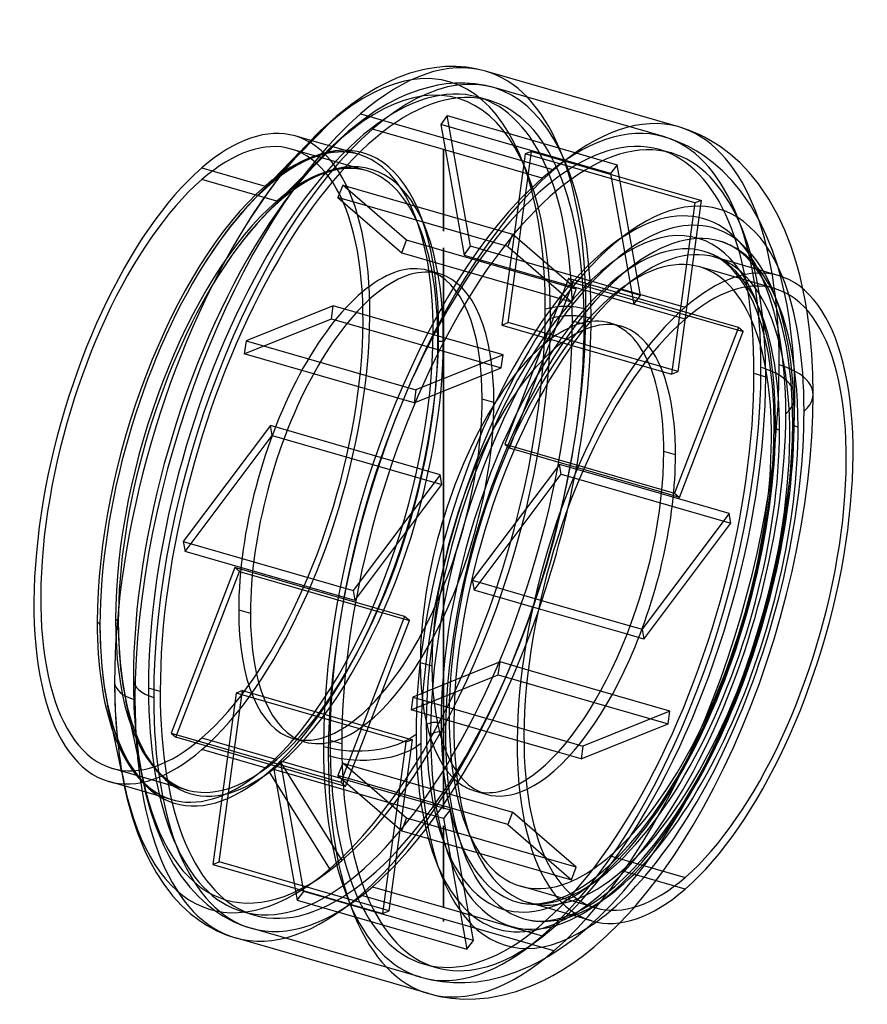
# Model space of a CAD drawing. Header units: millimetres. Extents: x -156 to 156, y -176 to 188.
import ezdxf

# ---------------------------------------------------------------- set-up
doc = ezdxf.new("R2010")
doc.units = ezdxf.units.MM
doc.layers.add('MAIN-1', color=7, linetype='Continuous')
doc.layers.add('MAIN-2', color=7, linetype='Continuous')

msp = doc.modelspace()

# ---------------------------------------------------------------- linework, layer by layer
at = {"layer": 'MAIN-1'}
for p, q in [((-12.38, 168.02), (-17.36, 166.19)), ((-7.65, 169.3), (-12.38, 168.02)), ((-5.73, 169.7), (-7.65, 169.3)), ((-2.42, 170.2), (-5.73, 169.7)), ((0.78, 170.48), (-2.42, 170.2)), ((4.66, 170.52), (0.78, 170.48)), ((8.4, 170.24), (4.66, 170.52)), ((9.21, 170.14), (8.4, 170.24)), ((12.4, 169.59), (9.21, 170.14)), ((15.52, 168.82), (12.4, 169.59)), ((86.88, 148.22), (15.52, 168.82)), ((-20.19, 164.93), (-24.63, 162.65)), ((-17.36, 166.19), (-20.19, 164.93)), ((-24.63, 162.65), (-29.28, 159.85)), ((-33.89, 156.67), (-39.6, 152.14)), ((-29.28, 159.85), (-33.89, 156.67)), ((-30.66, 153.04), (40.7, 132.44)), ((-39.6, 152.14), (-45.52, 146.77)), ((-46.9, 145.41), (-53.05, 138.9)), ((-45.52, 146.77), (-46.9, 145.41)), ((90.82, 146.91), (86.87, 148.22)), ((94.61, 145.3), (90.82, 146.91)), ((-49.03, 143.22), (-54.81, 144.89)), ((96.34, 144.44), (94.61, 145.3)), ((99.3, 142.79), (96.34, 144.44)), ((102.16, 140.95), (99.3, 142.79)), ((-52.65, 139.35), (-70.25, 121.19)), ((-53.05, 138.9), (-59.27, 131.48)), ((105.89, 138.14), (102.16, 140.95)), ((109.47, 134.95), (105.89, 138.14)), ((112.93, 131.33), (109.47, 134.95)), ((-89.2, 133.14), (-65.82, 126.39)), ((-59.27, 131.48), (-65.13, 123.69)), ((116.29, 127.19), (112.93, 131.33)), ((-65.13, 123.69), (-70.93, 115.16)), ((120.1, 121.58), (116.29, 127.19)), ((123.52, 115.44), (120.1, 121.58)), ((-70.93, 115.16), (-72.49, 112.72)), ((126.01, 110.07), (123.52, 115.44)), ((128.33, 104.09), (126.01, 110.07)), ((130.2, 98.32), (128.33, 104.09)), ((123.59, 93.39), (100.21, 100.14)), ((131.51, 93.53), (130.2, 98.32)), ((132.69, 88.45), (131.51, 93.53)), ((65.82, 88.39), (89.2, 81.64)), ((73.5, 60.06), (76.56, 59.18)), ((85.65, 27.18), (81.32, 28.43)), ((52.07, 22.62), (80.65, 14.37)), ((80.49, 12.77), (51.43, 21.16)), ((80.55, 13.38), (51.67, 21.72)), ((35.83, -26.41), (68.94, -35.96)), ((67.76, -39.06), (35.11, -29.64)), ((58.01, -60.01), (31.28, -52.29)), ((-121.41, -56.75), (-121.18, -67.15)), ((-118.75, -90.13), (-124.03, -65.1)), ((-121.18, -67.15), (-120.5, -76.98)), ((29.73, -74.06), (45.64, -78.65)), ((-120.5, -76.98), (-119.32, -86.67)), ((42.25, -82.6), (29.71, -78.98)), ((-119.32, -86.67), (-117.72, -95.6)), ((-117.83, -95.05), (-123.59, -93.39)), ((-117.72, -95.6), (-116.74, -99.93)), ((-116.74, -99.93), (-114.96, -106.43)), ((-114.96, -106.43), (-112.99, -112.34)), ((-112.99, -112.34), (-109.97, -119.65)), ((-109.97, -119.65), (-108.08, -123.47)), ((-108.08, -123.47), (-106.12, -126.95)), ((61.57, -120.83), (89.2, -128.81)), ((-106.12, -126.95), (-103.26, -131.37)), ((-103.26, -131.37), (-100.02, -135.57)), ((-100.02, -135.57), (-96.7, -139.18)), ((-96.7, -139.18), (-93.48, -142.13)), ((54.81, -144.89), (31.43, -138.14)), ((-93.48, -142.13), (-90.2, -144.66)), ((-90.2, -144.66), (-87.5, -146.43)), ((-87.5, -146.43), (-84.76, -147.96)), ((-84.76, -147.96), (-83.62, -148.53)), ((-83.62, -148.53), (-80.26, -149.97)), ((60.14, -150.43), (65.14, -145.56)), ((-80.26, -149.97), (-76.84, -151.12)), ((-5.48, -171.72), (-76.84, -151.12)), ((55.63, -154.42), (60.14, -150.43)), ((51.67, -157.59), (55.63, -154.42)), ((47.78, -160.42), (51.67, -157.59)), ((40.35, -165.04), (43.94, -162.93)), ((43.94, -162.93), (47.78, -160.42)), ((32.41, -168.88), (36.92, -166.84)), ((36.92, -166.84), (40.35, -165.04)), ((26.83, -170.92), (32.41, -168.88)), ((-5.47, -171.72), (-1.32, -172.73)), ((-1.32, -172.73), (2.93, -173.4)), ((2.93, -173.4), (7.33, -173.73)), ((7.33, -173.73), (11.86, -173.68)), ((11.86, -173.68), (16.61, -173.24)), ((16.61, -173.24), (21.53, -172.35)), ((21.53, -172.35), (26.83, -170.92))]:
    msp.add_line(p, q, dxfattribs=at)
for centre, major_axis, ratio, start_param, end_param in [((-30.66, 8.85), (-46.18, -159.97), 0.433013, 3.141574, 3.729595), ((-30.66, 8.85), (-46.18, -159.97), 0.433013, -2.55359, -0.982794), ((40.7, -11.75), (-46.18, -159.97), 0.433013, -3.141486, -2.55359), ((-89.2, 25.75), (-34.39, -119.14), 0.433013, -3.141592, -2.55359), ((-89.2, 25.75), (-34.39, -119.14), 0.433013, -2.55359, 0), ((40.7, -11.75), (-46.18, -159.97), 0.433013, -2.55359, -0.982794), ((-65.82, 19), (-34.39, -119.14), 0.433013, -2.602102, -2.55359), ((62.35, -18), (-39.25, -135.95), 0.433013, 2.638152, 5.300392), ((-65.82, 19), (-34.39, -119.14), 0.433013, -2.55359, -0.982794), ((-64.32, 18.57), (-34.67, -120.1), 0.433013, -2.458322, -2.158765), ((62.35, -18), (-37.22, -128.94), 0.433013, 2.749193, 3.729595), ((-41.91, 12.1), (-44.1, -152.76), 0.433013, -2.158765, -0.982794), ((65.82, -19), (-36.11, -125.09), 0.433013, -3.141486, -2.55359), ((65.82, -19), (-36.11, -125.09), 0.433013, 2.831748, 3.1417), ((65.82, -19), (-34.39, -119.14), 0.433013, -3.141592, -2.55359), ((62.35, -18), (-37.22, -128.94), 0.433013, -2.55359, -0.982794), ((-64.32, 18.57), (-34.67, -120.1), 0.433013, -2.158765, -0.982794), ((89.2, -25.75), (-34.39, -119.14), 0.433013, -3.141592, -2.55359), ((65.82, -19), (-36.11, -125.09), 0.433013, -2.55359, -0.982794), ((89.2, -25.75), (-34.39, -119.14), 0.433013, 0.588003, 3.141593), ((89.2, -25.75), (33, 114.33), 0.433013, 0, 0.588003), ((65.82, -19), (-34.39, -119.14), 0.433013, -2.55359, 0), ((61.57, -17.77), (-33, -114.33), 0.433013, 0.588003, 2.858826), ((89.2, -25.75), (33, 114.33), 0.433013, -2.55359, 0), ((89.2, -25.75), (-34.39, -119.14), 0.433013, -2.55359, 0), ((89.2, -25.75), (33, 114.33), 0.433013, 0.588003, 3.141593), ((36.37, -10.5), (-24.93, -86.37), 0.433013, 2.158799, 2.686015), ((40.7, -11.75), (24.93, 86.37), 0.433013, -0.982794, -0.366468), ((40.7, -11.75), (-43.41, -150.36), 0.433013, 2.158799, 2.183297), ((104.71, 48.58), (25, 0), 0.5, 0.961439, 0.965453), ((40.7, -11.75), (-43.41, -150.36), 0.433013, 0.958295, 2.158799), ((36.37, -10.5), (-24.93, -86.37), 0.433013, 0.455578, 2.158799), ((40.7, -11.75), (24.93, 86.37), 0.433013, -2.775125, -0.982794), ((-26.24, 7.57), (-44.79, -155.16), 0.433013, 1.445, 1.454531), ((-128.82, -35.56), (-2, 0), 0.5, -3.141593, -2.094395), ((-65.82, 19), (-34.39, -119.14), 0.433013, -0.982794, -0.539491), ((-64.32, 18.57), (-34.67, -120.1), 0.433013, -0.982794, -0.683147), ((-106.41, -56.75), (-15, 0), 0.5, 0, 1.047198), ((-30.66, 8.85), (-46.18, -159.97), 0.433013, -0.982794, -0.000019), ((-1.28, -77.11), (-4, 0), 0.5, -2.094395, -0.523599), ((62.35, -18), (-37.22, -128.94), 0.433013, -0.982794, 0.3924), ((65.82, -19), (-36.11, -125.09), 0.433013, -0.982794, 0.000107), ((-30.05, -73.02), (-25, 0), 0.5, 1.047198, 2.617994), ((62.35, -18), (-39.25, -135.95), 0.433013, -0.982794, 0.503441), ((40.7, -11.75), (-46.18, -159.97), 0.433013, -0.982794, 0), ((61.57, -17.77), (-33, -114.33), 0.433013, 0.282766, 0.588003), ((89.2, -25.75), (33, 114.33), 0.433013, -3.141592, -2.55359), ((89.2, -25.75), (-34.39, -119.14), 0.433013, 0, 0.588003), ((65.82, -19), (-36.11, -125.09), 0.433013, 0.000107, 0.309845), ((40.7, -11.75), (-46.18, -159.97), 0.433013, 0, 0.000107)]:
    msp.add_ellipse(centre, major_axis=major_axis, ratio=ratio, start_param=start_param, end_param=end_param, dxfattribs=at)
at = {"layer": 'MAIN-2'}
for p, q in [((-2.23, 163.6), (-4.1, 163.21)), ((1, 164.09), (-2.23, 163.6)), ((4.13, 164.36), (1, 164.09)), ((7.92, 164.4), (4.13, 164.36)), ((11.59, 164.13), (7.92, 164.4)), ((12.38, 164.04), (11.59, 164.13)), ((15.5, 163.5), (12.38, 164.04)), ((-13.57, 160.18), (-16.33, 158.95)), ((-8.71, 161.96), (-13.57, 160.18)), ((-4.1, 163.21), (-8.71, 161.96)), ((18.55, 162.74), (15.5, 163.5)), ((81.25, 144.64), (18.55, 162.74)), ((-20.66, 156.73), (-25.18, 154.01)), ((-16.33, 158.95), (-20.66, 156.73)), ((17.08, 157.96), (12.75, 159.21)), ((-25.18, 154.01), (-29.66, 150.91)), ((-64.32, 126.82), (-41.91, 149.8)), ((-29.66, 150.91), (-35.21, 146.52)), ((1.37, 152.4), (-1.04, 149.19)), ((-1.04, 149.19), (7.57, 100.94)), ((61.66, 131.09), (-1.04, 149.19)), ((9.99, 104.16), (1.37, 152.4)), ((1.37, 152.4), (64.07, 134.3)), ((-35.21, 146.52), (-40.95, 141.3)), ((0, 139.86), (-26.24, 147.44)), ((-37.49, 144.19), (-60.07, 121.27)), ((-49.47, 142.62), (-52.66, 139.33)), ((-31.43, 138.14), (-49.03, 143.22)), ((85.06, 143.37), (81.24, 144.64)), ((88.79, 141.8), (85.06, 143.37)), ((90.46, 140.97), (88.79, 141.8)), ((-28.57, 132.11), (-56.2, 140.08)), ((-42.3, 139.98), (-48.26, 133.66)), ((-43.51, 138.32), (-46.22, 137.58)), ((-42.44, 138.54), (-43.51, 138.32)), ((-40.63, 138.82), (-42.44, 138.54)), ((-40.95, 141.3), (-42.3, 139.98)), ((-38.92, 138.97), (-40.63, 138.82)), ((-36.9, 138.99), (-38.92, 138.97)), ((-34.99, 138.85), (-36.9, 138.99)), ((-34.58, 138.8), (-34.99, 138.85)), ((-32.98, 138.52), (-34.58, 138.8)), ((-31.43, 138.14), (-32.98, 138.52)), ((0, 139.86), (0, 139.86)), ((0, 139.86), (0, 139.86)), ((0, 139.86), (0, 139.86)), ((0, 139.86), (0, 139.86)), ((0, 139.86), (0, 139.86)), ((0, 139.86), (0, 139.86)), ((0, 139.86), (0, 139.86)), ((0, 139.86), (0, 139.86)), ((0, 139.86), (0, 139.86)), ((0, 139.86), (0, 139.86)), ((0, 139.86), (0, 139.86)), ((0, 139.86), (0, 139.86)), ((0, 139.86), (0, 139.86)), ((0, 139.86), (0, 139.86)), ((0, 139.86), (0, 139.86)), ((0, 139.86), (0, 139.86)), ((0, 139.86), (0, 139.86)), ((0, 139.86), (0, 139.86)), ((0, 139.86), (0, 139.86)), ((36.46, 129.34), (0, 139.86)), ((0, 139.86), (0, 109.76)), ((0, 109.76), (0, 139.86)), ((0, 139.86), (0, 139.86)), ((0, 139.86), (0, 139.86)), ((0, 139.86), (0, 139.86)), ((0, 139.86), (0, 139.86)), ((0, 139.86), (0, 139.86)), ((0, 139.86), (0, 139.86)), ((0, 139.86), (0, 139.86)), ((0, 139.86), (0, 139.86)), ((0, 139.86), (0, 139.86)), ((0, 139.86), (0, 139.86)), ((0, 139.86), (0, 139.86)), ((0, 139.86), (0, 139.86)), ((0, 109.76), (0, 139.86)), ((0, 109.76), (0, 139.86)), ((30.12, 138.25), (21.5, 75.07)), ((23.92, 76.04), (32.54, 139.22)), ((32.54, 139.22), (30.12, 138.25)), ((92.82, 120.15), (30.12, 138.25)), ((32.54, 139.22), (95.24, 121.12)), ((79.78, 139.86), (84.11, 138.61)), ((93.28, 139.41), (90.46, 140.97)), ((96.04, 137.65), (93.28, 139.41)), ((-44.33, 137.74), (-65.41, 116.24)), ((-50.95, 135.71), (-53.77, 134.26)), ((-49.2, 136.49), (-50.95, 135.71)), ((-46.22, 137.58), (-49.2, 136.49)), ((99.61, 134.99), (96.04, 137.65)), ((103.08, 131.95), (99.61, 134.99)), ((-56.82, 132.43), (-59.92, 130.28)), ((-53.77, 134.26), (-56.82, 132.43)), ((-48.26, 133.66), (-54.29, 126.47)), ((-42.73, 131.58), (-45.59, 130.53)), ((-40.13, 132.28), (-42.73, 131.58)), ((-39.11, 132.5), (-40.13, 132.28)), ((-37.37, 132.76), (-39.11, 132.5)), ((-35.74, 132.9), (-37.37, 132.76)), ((-33.81, 132.92), (-35.74, 132.9)), ((-31.98, 132.79), (-33.81, 132.92)), ((-31.59, 132.74), (-31.98, 132.79)), ((-30.06, 132.48), (-31.59, 132.74)), ((-28.57, 132.11), (-30.06, 132.48)), ((64.07, 134.3), (61.66, 131.09)), ((61.66, 131.09), (70.27, 82.84)), ((72.69, 86.06), (64.07, 134.3)), ((106.43, 128.5), (103.08, 131.95)), ((-61.57, 120.83), (-89.2, 128.81)), ((-59.92, 130.28), (-63.89, 127.14)), ((-49.96, 128.4), (-52.89, 126.64)), ((-47.26, 129.79), (-49.96, 128.4)), ((-45.59, 130.53), (-47.26, 129.79)), ((109.67, 124.59), (106.43, 128.5)), ((-63.89, 127.14), (-68.11, 123.3)), ((-54.29, 126.47), (-59.98, 118.92)), ((-55.87, 124.58), (-59.67, 121.56)), ((-52.89, 126.64), (-55.87, 124.58)), ((-37.22, 126.79), (-38.98, 122.19)), ((-13.67, 106.39), (-37.22, 126.79)), ((-37.22, 126.79), (25.48, 108.69)), ((113.31, 119.36), (109.67, 124.59)), ((-69.11, 122.32), (-73.62, 117.54)), ((-68.11, 123.3), (-69.11, 122.32)), ((-59.67, 121.56), (-63.72, 117.88)), ((-38.98, 122.19), (-15.44, 101.8)), ((23.72, 104.09), (-38.98, 122.19)), ((92.82, 120.15), (84.2, 56.97)), ((86.62, 57.94), (95.24, 121.12)), ((95.24, 121.12), (92.82, 120.15)), ((-73.62, 117.54), (-78.27, 112)), ((-64.68, 116.94), (-69.01, 112.35)), ((-59.98, 118.92), (-65.6, 110.65)), ((-63.72, 117.88), (-64.68, 116.94)), ((116.74, 113.36), (113.31, 119.36)), ((119.17, 108.25), (116.74, 113.36)), ((-78.27, 112), (-82.71, 106.09)), ((-69.01, 112.35), (-73.47, 107.04)), ((-65.6, 110.65), (-67.11, 108.28)), ((-82.71, 106.09), (-87.16, 99.56)), ((-73.47, 107.04), (-77.73, 101.37)), ((-15.44, 101.8), (-13.67, 106.39)), ((49.03, 88.29), (-13.67, 106.39)), ((25.48, 108.69), (23.72, 104.09)), ((49.03, 88.29), (25.48, 108.69)), ((103.53, 105.56), (101.92, 106.09)), ((105.1, 104.89), (103.53, 105.56)), ((121.43, 102.62), (119.17, 108.25)), ((-15.44, 101.8), (47.26, 83.7)), ((0, 103.63), (0, -103.63)), ((0, -103.63), (0, 103.63)), ((0, -103.63), (0, 103.63)), ((0, -103.63), (0, 103.63)), ((7.57, 100.94), (9.99, 104.16)), ((72.69, 86.06), (9.99, 104.16)), ((23.72, 104.09), (47.26, 83.7)), ((97.75, 101.77), (96.22, 102.27)), ((105.82, 104.54), (105.1, 104.89)), ((107.05, 103.86), (105.82, 104.54)), ((108.29, 103.07), (107.05, 103.86)), ((109.94, 101.84), (108.29, 103.07)), ((111.62, 100.36), (109.94, 101.84)), ((123.37, 96.8), (121.43, 102.62)), ((-87.16, 99.56), (-88.36, 97.67)), ((-77.73, 101.37), (-82, 95.09)), ((7.57, 100.94), (70.27, 82.84)), ((99.26, 101.13), (97.75, 101.77)), ((99.94, 100.79), (99.26, 101.13)), ((101.11, 100.14), (99.94, 100.79)), ((102.29, 99.39), (101.11, 100.14)), ((103.87, 98.21), (102.29, 99.39)), ((105.48, 96.8), (103.87, 98.21)), ((113.34, 98.59), (111.62, 100.36)), ((115.1, 96.46), (113.34, 98.59)), ((-82, 95.09), (-83.15, 93.28)), ((-1.39, 93.97), (-5.72, 95.22)), ((122.21, 88.58), (94.58, 96.56)), ((107.12, 95.11), (105.48, 96.8)), ((108.81, 93.08), (107.12, 95.11)), ((117.21, 93.43), (115.1, 96.46)), ((124.66, 92.25), (123.37, 96.8)), ((46.16, 92.3), (22.62, 31.12)), ((47.93, 90.77), (46.16, 92.3)), ((108.86, 74.2), (46.16, 92.3)), ((110.83, 90.17), (108.81, 93.08)), ((119.35, 89.69), (117.21, 93.43)), ((125.82, 87.45), (124.66, 92.25)), ((24.38, 29.59), (47.93, 90.77)), ((47.26, 83.7), (49.03, 88.29)), ((47.93, 90.77), (110.63, 72.67)), ((112.87, 86.59), (110.83, 90.17)), ((120.95, 86.31), (119.35, 89.69)), ((126.85, 82.38), (125.82, 87.45)), ((133.52, 84.27), (132.69, 88.45)), ((89.2, 77.31), (61.57, 85.28)), ((70.27, 82.84), (72.69, 86.06)), ((114.41, 83.35), (112.87, 86.59)), ((122.52, 82.41), (120.95, 86.31)), ((134.26, 79.93), (133.52, 84.27)), ((-40.72, 82.16), (-72.89, 69.23)), ((-41.37, 77.42), (-40.72, 82.16)), ((21.98, 64.06), (-40.72, 82.16)), ((115.91, 79.61), (114.41, 83.35)), ((123.92, 78.2), (122.52, 82.41)), ((127.73, 77.08), (126.85, 82.38)), ((-73.53, 64.49), (-41.37, 77.42)), ((-41.37, 77.42), (21.33, 59.32)), ((47.59, 76.62), (51.92, 75.37)), ((117.26, 75.58), (115.91, 79.61)), ((124.88, 74.8), (123.92, 78.2)), ((128.96, 66.49), (127.73, 77.08)), ((135.22, 72.41), (134.26, 79.93)), ((21.5, 75.07), (23.92, 76.04)), ((21.5, 75.07), (73.5, 60.06)), ((86.62, 57.94), (23.92, 76.04)), ((61.31, 75.87), (65.64, 74.62)), ((108.86, 74.2), (85.32, 13.02)), ((110.63, 72.67), (108.86, 74.2)), ((118.18, 72.32), (117.26, 75.58)), ((125.77, 71.12), (124.88, 74.8)), ((-72.89, 69.23), (-73.53, 64.49)), ((-72.89, 69.23), (-10.19, 51.13)), ((87.08, 11.49), (110.63, 72.67)), ((119.03, 68.79), (118.18, 72.32)), ((126.58, 67.16), (125.77, 71.12)), ((135.96, 64.34), (135.22, 72.41)), ((119.8, 64.98), (119.03, 68.79)), ((127.28, 62.93), (126.58, 67.16)), ((129.52, 57.73), (128.96, 66.49)), ((-10.83, 46.39), (-73.53, 64.49)), ((21.98, 64.06), (-10.19, 51.13)), ((21.33, 59.32), (21.98, 64.06)), ((120.48, 60.92), (119.8, 64.98)), ((128.29, 54.25), (127.28, 62.93)), ((136.33, 57.08), (135.96, 64.34)), ((-10.83, 46.39), (21.33, 59.32)), ((76.56, 59.18), (84.2, 56.97)), ((121.45, 52.6), (120.48, 60.92)), ((84.2, 56.97), (86.62, 57.94)), ((114.62, 57.27), (118.95, 56.02)), ((129.71, 48.58), (129.52, 57.73)), ((136.45, 49.52), (136.33, 57.08)), ((-10.19, 51.13), (-10.83, 46.39)), ((121.9, 45.55), (121.45, 52.6)), ((128.76, 46.91), (128.29, 54.25)), ((18.62, 46.53), (14.29, 47.78)), ((129.59, 41.16), (129.71, 48.58)), ((136.33, 41.77), (136.45, 49.52)), ((122.05, 38.06), (121.9, 45.55)), ((128.92, 39.11), (128.76, 46.91)), ((129.24, 33.54), (129.59, 41.16)), ((135.96, 33.82), (136.33, 41.77)), ((-63.92, 37.95), (-96.08, -4.83)), ((-63.27, 34.33), (-63.92, 37.95)), ((-1.21, 19.85), (-63.92, 37.95)), ((121.95, 31.91), (122.05, 38.06)), ((128.82, 32.7), (128.92, 39.11)), ((-95.43, -8.46), (-63.27, 34.33)), ((-63.27, 34.33), (-0.57, 16.23)), ((128.65, 25.77), (129.24, 33.54)), ((135.34, 25.7), (135.96, 33.82)), ((22.62, 31.12), (24.38, 29.59)), ((22.62, 31.12), (52.07, 22.62)), ((51.67, 21.72), (24.38, 29.59)), ((121.66, 25.54), (121.95, 31.91)), ((128.51, 26.07), (128.82, 32.7)), ((121.16, 18.99), (121.66, 25.54)), ((127.83, 17.86), (128.65, 25.77)), ((127.99, 19.25), (128.51, 26.07)), ((134.47, 17.44), (135.34, 25.7)), ((42.78, 23.66), (10.61, -19.13)), ((43.43, 20.03), (42.78, 23.66)), ((51.43, 21.16), (42.78, 23.66)), ((-1.21, 19.85), (-33.38, -22.93)), ((-0.57, 16.23), (-1.21, 19.85)), ((11.26, -22.75), (43.43, 20.03)), ((43.43, 20.03), (106.13, 1.93)), ((120.46, 12.28), (121.16, 18.99)), ((127.26, 12.26), (127.99, 19.25)), ((-32.73, -26.56), (-0.57, 16.23)), ((126.79, 9.98), (127.83, 17.86)), ((133.37, 9.2), (134.47, 17.44)), ((105.48, 5.56), (80.49, 12.77)), ((87.08, 11.49), (80.55, 13.38)), ((80.65, 14.37), (85.32, 13.02)), ((85.32, 13.02), (87.08, 11.49)), ((119.58, 5.57), (120.46, 12.28)), ((126.34, 5.27), (127.26, 12.26)), ((125.53, 2.03), (126.79, 9.98)), ((132.04, 0.89), (133.37, 9.2)), ((105.48, 5.56), (73.31, -37.23)), ((106.13, 1.93), (105.48, 5.56)), ((118.5, -1.24), (119.58, 5.57)), ((125.22, -1.82), (126.34, 5.27)), ((73.96, -40.85), (106.13, 1.93)), ((124.04, -5.99), (125.53, 2.03)), ((130.47, -7.49), (132.04, 0.89)), ((117.22, -8.12), (118.5, -1.24)), ((123.89, -8.99), (125.22, -1.82)), ((-96.08, -4.83), (-95.43, -8.46)), ((-96.08, -4.83), (-33.38, -22.93)), ((122.35, -14.03), (124.04, -5.99)), ((-32.73, -26.56), (-95.43, -8.46)), ((115.76, -15.05), (117.22, -8.12)), ((122.37, -16.2), (123.89, -8.99)), ((128.68, -15.89), (130.47, -7.49)), ((-77.04, -14.39), (-100.58, -75.57)), ((-75.27, -15.92), (-77.04, -14.39)), ((-14.34, -32.49), (-77.04, -14.39)), ((120.45, -22.03), (122.35, -14.03)), ((-98.82, -77.1), (-75.27, -15.92)), ((-75.27, -15.92), (-12.57, -34.02)), ((114.12, -21.95), (115.76, -15.05)), ((120.67, -23.38), (122.37, -16.2)), ((126.68, -24.25), (128.68, -15.89)), ((10.61, -19.13), (11.26, -22.75)), ((10.61, -19.13), (35.83, -26.41)), ((-33.38, -22.93), (-32.73, -26.56)), ((35.11, -29.64), (11.26, -22.75)), ((112.31, -28.84), (114.12, -21.95)), ((118.35, -30.02), (120.45, -22.03)), ((118.78, -30.56), (120.67, -23.38)), ((124.47, -32.59), (126.68, -24.25)), ((110.33, -35.7), (112.31, -28.84)), ((-75.61, -30.08), (-71.28, -31.33)), ((-14.34, -32.49), (-37.88, -93.67)), ((-12.57, -34.02), (-14.34, -32.49)), ((116.05, -37.96), (118.35, -30.02)), ((116.71, -37.7), (118.78, -30.56)), ((122.04, -40.88), (124.47, -32.59)), ((-126.82, -35.56), (-126.64, -43.55)), ((-120.07, -34.62), (-119.9, -42.29)), ((-36.12, -95.2), (-12.57, -34.02)), ((68.94, -35.96), (73.31, -37.23)), ((108.18, -42.5), (110.33, -35.7)), ((73.96, -40.85), (67.76, -39.06)), ((73.31, -37.23), (73.96, -40.85)), ((113.57, -45.83), (116.05, -37.96)), ((114.48, -44.78), (116.71, -37.7)), ((-126.64, -43.55), (-126.12, -51.03)), ((-119.9, -42.29), (-119.41, -49.46)), ((105.88, -49.23), (108.18, -42.5)), ((119.42, -49.1), (122.04, -40.88)), ((110.89, -53.64), (113.57, -45.83)), ((112.08, -51.79), (114.48, -44.78)), ((-119.41, -49.46), (-118.56, -56.45)), ((20.88, -49.29), (-11.29, -62.22)), ((-8.58, -49.43), (-4.25, -50.68)), ((20.23, -54.03), (20.88, -49.29)), ((31.28, -52.29), (20.88, -49.29)), ((103.42, -55.85), (105.88, -49.23)), ((116.6, -57.25), (119.42, -49.1)), ((-126.12, -51.03), (-125.24, -58.3)), ((-11.93, -66.96), (20.23, -54.03)), ((20.23, -54.03), (82.93, -72.13)), ((108.04, -61.33), (110.89, -53.64)), ((109.52, -58.68), (112.08, -51.79)), ((-118.56, -56.45), (-117.43, -62.77)), ((-114.49, -55.86), (-114.27, -65.94)), ((100.83, -62.33), (103.42, -55.85)), ((113.6, -65.26), (116.6, -57.25)), ((-125.24, -58.3), (-124.06, -64.89)), ((-104.58, -60.17), (-108.91, -58.92)), ((-76.57, -60.84), (-85.19, -124.02)), ((-82.78, -123.05), (-74.16, -59.87)), ((-74.16, -59.87), (-76.57, -60.84)), ((-13.87, -78.94), (-76.57, -60.84)), ((-74.16, -59.87), (-11.46, -77.97)), ((83.58, -67.39), (58.01, -60.01)), ((105.02, -68.88), (108.04, -61.33)), ((106.83, -65.43), (109.52, -58.68)), ((-124.06, -64.89), (-123.35, -68.03)), ((-117.43, -62.77), (-116.74, -65.79)), ((-110.92, -92.92), (-117.29, -63.49)), ((-11.29, -62.22), (-11.93, -66.96)), ((-11.29, -62.22), (29.73, -74.06)), ((98.12, -68.65), (100.83, -62.33)), ((110.42, -73.12), (113.6, -65.26)), ((-123.35, -68.03), (-122.08, -72.68)), ((-116.74, -65.79), (-115.53, -70.24)), ((-114.27, -65.94), (-113.61, -75.47)), ((29.71, -78.98), (-11.93, -66.96)), ((83.58, -67.39), (51.41, -80.32)), ((82.93, -72.13), (83.58, -67.39)), ((95.25, -74.86), (98.12, -68.65)), ((101.85, -76.26), (105.02, -68.88)), ((104, -72.01), (106.83, -65.43)), ((-122.08, -72.68), (-120.7, -76.81)), ((-115.53, -70.24), (-114.2, -74.21)), ((50.77, -85.06), (82.93, -72.13)), ((101.01, -78.48), (104, -72.01)), ((-114.2, -74.21), (-112.24, -78.97)), ((-113.61, -75.47), (-112.47, -84.87)), ((-100.58, -75.57), (-98.82, -77.1)), ((-100.58, -75.57), (-37.88, -93.67)), ((92.28, -80.87), (95.25, -74.86)), ((98.49, -83.56), (101.85, -76.26)), ((107.08, -80.81), (110.42, -73.12)), ((-120.7, -76.81), (-118.65, -81.78)), ((-112.24, -78.97), (-111.05, -81.38)), ((-36.12, -95.2), (-98.82, -77.1)), ((-89.2, -77.31), (-61.57, -85.28)), ((-51.26, -78.77), (-55.59, -77.52)), ((-37.55, -79.52), (-41.88, -78.27)), ((-13.87, -78.94), (-22.49, -142.12)), ((-20.08, -141.15), (-11.46, -77.97)), ((-11.46, -77.97), (-13.87, -78.94)), ((45.64, -78.65), (51.41, -80.32)), ((97.92, -84.74), (101.01, -78.48)), ((-118.65, -81.78), (-117.41, -84.29)), ((-111.05, -81.38), (-109.84, -83.52)), ((-109.84, -83.52), (-108.14, -86.15)), ((-65.82, -88.39), (-89.2, -81.64)), ((50.77, -85.06), (42.25, -82.6)), ((51.41, -80.32), (50.77, -85.06)), ((89.23, -86.63), (92.28, -80.87)), ((94.99, -90.64), (98.49, -83.56)), ((103.53, -88.4), (107.08, -80.81)), ((-117.41, -84.29), (-116.15, -86.52)), ((-116.15, -86.52), (-114.37, -89.27)), ((-112.47, -84.87), (-110.91, -93.53)), ((-108.14, -86.15), (-106.28, -88.56)), ((-60.23, -85.74), (-62.64, -88.96)), ((-51.61, -133.99), (-60.23, -85.74)), ((-60.23, -85.74), (2.47, -103.84)), ((-60.07, -86.58), (-37.49, -122.55)), ((-37.22, -86.6), (-38.98, -91.19)), ((-13.67, -106.99), (-37.22, -86.6)), ((-37.22, -86.6), (25.48, -104.7)), ((86.1, -92.14), (89.23, -86.63)), ((94.74, -90.74), (97.92, -84.74)), ((-94.58, -96.56), (-122.21, -88.58)), ((-118.75, -90.14), (-117.86, -94.34)), ((-114.37, -89.27), (-112.43, -91.78)), ((-106.28, -88.56), (-104.46, -90.54)), ((-104.46, -90.54), (-102.75, -92.11)), ((-41.91, -125.6), (-64.32, -89.69)), ((-62.64, -88.96), (-54.03, -137.2)), ((0.06, -107.06), (-62.64, -88.96)), ((91.36, -97.48), (94.99, -90.64)), ((91.48, -96.47), (94.74, -90.74)), ((99.85, -95.75), (103.53, -88.4)), ((-112.43, -91.78), (-110.53, -93.85)), ((-110.91, -93.53), (-109.96, -97.73)), ((-110.53, -93.85), (-108.75, -95.49)), ((-102.75, -92.11), (-101.07, -93.41)), ((-101.07, -93.41), (-99.72, -94.29)), ((-99.72, -94.29), (-98.38, -95.04)), ((-38.98, -91.19), (-15.44, -111.59)), ((23.72, -109.29), (-38.98, -91.19)), ((-37.88, -93.67), (-36.12, -95.2)), ((83.29, -96.77), (86.1, -92.14)), ((-100.21, -100.14), (-117.83, -95.05)), ((-109.96, -97.73), (-108.24, -104.04)), ((-108.75, -95.49), (-106.99, -96.84)), ((-106.99, -96.84), (-105.59, -97.77)), ((-105.59, -97.77), (-104.18, -98.55)), ((-98.38, -95.04), (-97.83, -95.32)), ((-97.83, -95.32), (-96.21, -96.01)), ((-96.21, -96.01), (-94.58, -96.56)), ((11.44, -96.87), (15.77, -98.12)), ((80.44, -101.18), (83.29, -96.77)), ((87.62, -104.06), (91.36, -97.48)), ((88.55, -101.3), (91.48, -96.47)), ((96.02, -102.87), (99.85, -95.75)), ((-104.18, -98.55), (-103.6, -98.84)), ((-103.6, -98.84), (-101.92, -99.56)), ((-101.92, -99.56), (-100.21, -100.14)), ((77.59, -105.34), (80.44, -101.18)), ((85.59, -105.89), (88.55, -101.3)), ((-108.24, -104.04), (-106.32, -109.79)), ((2.47, -103.84), (0.06, -107.06)), ((11.09, -152.09), (2.47, -103.84)), ((25.48, -104.7), (23.72, -109.29)), ((49.03, -125.09), (25.48, -104.7)), ((74.73, -109.23), (77.59, -105.34)), ((84.23, -109.66), (87.62, -104.06)), ((92.21, -109.5), (96.02, -102.87)), ((-15.44, -111.59), (-13.67, -106.99)), ((49.03, -125.09), (-13.67, -106.99)), ((0.06, -107.06), (8.67, -155.3)), ((82.61, -110.22), (85.59, -105.89)), ((-106.32, -109.79), (-103.38, -116.9)), ((-15.44, -111.59), (47.26, -129.69)), ((0, -109.76), (0, -139.86)), ((0, -139.86), (0, -109.76)), ((0, -139.86), (0, -109.76)), ((0, -139.86), (0, -109.76)), ((23.72, -109.29), (47.26, -129.69)), ((69.18, -116.1), (72.79, -111.74)), ((72.79, -111.74), (74.73, -109.23)), ((79.64, -114.27), (82.61, -110.22)), ((80.77, -115.02), (84.23, -109.66)), ((88.65, -115.29), (92.21, -109.5)), ((65.65, -119.99), (69.18, -116.1)), ((77.25, -120.13), (80.77, -115.02)), ((77.61, -116.89), (79.64, -114.27)), ((85.02, -120.82), (88.65, -115.29)), ((-103.38, -116.9), (-101.54, -120.61)), ((73.86, -121.43), (77.61, -116.89)), ((-101.54, -120.61), (-99.64, -124)), ((-85.19, -124.02), (-82.78, -123.05)), ((-20.08, -141.15), (-82.78, -123.05)), ((58.96, -126.43), (62.24, -123.43)), ((62.24, -123.43), (65.65, -119.99)), ((70.18, -125.49), (73.86, -121.43)), ((73.69, -124.98), (77.25, -120.13)), ((81.29, -126.16), (85.02, -120.82)), ((-99.64, -124), (-96.85, -128.3)), ((-85.19, -124.02), (-22.49, -142.12)), ((47.26, -129.69), (49.03, -125.09)), ((56.37, -128.57), (58.96, -126.43)), ((89.2, -133.14), (65.82, -126.39)), ((66.62, -129.08), (70.18, -125.49)), ((71.24, -128.15), (73.69, -124.98)), ((77.92, -130.7), (81.29, -126.16)), ((-96.85, -128.3), (-93.69, -132.4)), ((51.57, -132.05), (53.91, -130.44)), ((53.91, -130.44), (56.37, -128.57)), ((63.2, -132.2), (66.62, -129.08)), ((66.62, -133.73), (71.24, -128.15)), ((75.08, -134.3), (77.92, -130.7)), ((-93.69, -132.4), (-90.45, -135.92)), ((-54.03, -137.2), (-51.61, -133.99)), ((11.09, -152.09), (-51.61, -133.99)), ((-26.24, -132.29), (0, -139.86)), ((56.2, -140.08), (28.57, -132.11)), ((47.38, -134.53), (49.36, -133.42)), ((49.36, -133.42), (51.57, -132.05)), ((57.93, -136.38), (60.51, -134.43)), ((60.51, -134.43), (63.2, -132.2)), ((61.99, -138.84), (66.62, -133.73)), ((69.96, -140.38), (75.08, -134.3)), ((-90.45, -135.92), (-87.3, -138.8)), ((-54.03, -137.2), (8.67, -155.3)), ((0, -144.19), (-30.66, -135.34)), ((26.93, -137.82), (28.48, -138.21)), ((35.55, -138.46), (37.66, -138.12)), ((37.66, -138.12), (40.07, -137.53)), ((40.07, -137.53), (42.7, -136.65)), ((42.7, -136.65), (45.52, -135.45)), ((45.52, -135.45), (47.38, -134.53)), ((53.19, -139.49), (55.49, -138.06)), ((55.49, -138.06), (57.93, -136.38)), ((-87.3, -138.8), (-84.1, -141.28)), ((-84.1, -141.28), (-81.46, -143)), ((-69.73, -142.76), (-74.06, -141.51)), ((-22.49, -142.12), (-20.08, -141.15)), ((0, -139.86), (36.46, -150.39)), ((0, -139.86), (0, -139.86)), ((0, -139.86), (0, -139.86)), ((0, -139.86), (0, -139.86)), ((0, -139.86), (0, -139.86)), ((0, -139.86), (0, -139.86)), ((0, -139.86), (0, -139.86)), ((0, -139.86), (0, -139.86)), ((0, -139.86), (0, -139.86)), ((0, -139.86), (0, -139.86)), ((0, -139.86), (0, -139.86)), ((0, -139.86), (0, -139.86)), ((0, -139.86), (0, -139.86)), ((0, -139.86), (0, -139.86)), ((0, -139.86), (0, -139.86)), ((0, -139.86), (0, -139.86)), ((0, -139.86), (0, -139.86)), ((0, -139.86), (0, -139.86)), ((0, -139.86), (0, -139.86)), ((0, -139.86), (0, -139.86)), ((0, -139.86), (0, -139.86)), ((0, -139.86), (0, -139.86)), ((0, -139.86), (0, -139.86)), ((0, -139.86), (0, -139.86)), ((0, -139.86), (0, -139.86)), ((0, -139.86), (0, -139.86)), ((0, -139.86), (0, -139.86)), ((0, -139.86), (0, -139.86)), ((0, -139.86), (0, -139.86)), ((0, -139.86), (0, -139.86)), ((0, -139.86), (0, -139.86)), ((0, -139.86), (0, -139.86)), ((28.48, -138.21), (30.09, -138.47)), ((30.09, -138.47), (31.79, -138.61)), ((31.79, -138.61), (33.59, -138.61)), ((33.59, -138.61), (35.55, -138.46)), ((46.24, -142.87), (49.18, -141.62)), ((49.18, -141.62), (51.12, -140.65)), ((51.12, -140.65), (53.19, -139.49)), ((57.39, -143.48), (61.99, -138.84)), ((65.14, -145.56), (69.96, -140.38)), ((-81.46, -143), (-78.78, -144.5)), ((-78.78, -144.5), (-77.67, -145.06)), ((-77.67, -145.06), (-74.39, -146.47)), ((0, -144.19), (0, -144.19)), ((0, -144.19), (0, -144.19)), ((0, -144.19), (0, -144.19)), ((0, -144.19), (0, -144.19)), ((0, -144.19), (0, -144.19)), ((0, -144.19), (0, -144.19)), ((0, -144.19), (0, -144.19)), ((0, -144.19), (0, -144.19)), ((0, -144.19), (0, -144.19)), ((0, -144.19), (0, -144.19)), ((0, -144.19), (0, -144.19)), ((0, -144.19), (0, -144.19)), ((0, -144.19), (0, -144.19)), ((0, -144.19), (0, -144.19)), ((0, -144.19), (0, -144.19)), ((0, -144.19), (0, -144.19)), ((0, -144.19), (0, -144.19)), ((0, -144.19), (0, -144.19)), ((0, -144.19), (0, -144.19)), ((40.7, -155.94), (0, -144.19)), ((0, -144.19), (0, -145.06)), ((0, -145.06), (0, -144.19)), ((0, -144.19), (0, -144.19)), ((0, -144.19), (0, -144.19)), ((0, -144.19), (0, -144.19)), ((0, -144.19), (0, -144.19)), ((0, -144.19), (0, -144.19)), ((0, -144.19), (0, -144.19)), ((0, -144.19), (0, -144.19)), ((0, -144.19), (0, -144.19)), ((0, -144.19), (0, -144.19)), ((0, -144.19), (0, -144.19)), ((0, -144.19), (0, -144.19)), ((0, -144.19), (0, -144.19)), ((0, -145.06), (0, -144.19)), ((0, -145.06), (0, -144.19)), ((29.71, -144.09), (31.34, -144.49)), ((31.34, -144.49), (33.03, -144.77)), ((33.03, -144.77), (34.81, -144.92)), ((34.81, -144.92), (36.7, -144.92)), ((36.7, -144.92), (38.75, -144.76)), ((38.75, -144.76), (40.97, -144.41)), ((40.97, -144.41), (43.48, -143.79)), ((43.48, -143.79), (46.24, -142.87)), ((52.83, -147.64), (57.39, -143.48)), ((-74.39, -146.47), (-71.03, -147.59)), ((-8.33, -165.69), (-71.03, -147.59)), ((49.12, -150.71), (52.83, -147.64)), ((8.67, -155.3), (11.09, -152.09)), ((45.46, -153.48), (49.12, -150.71)), ((38.36, -158.13), (41.88, -155.95)), ((41.88, -155.95), (45.46, -153.48)), ((35.11, -159.95), (38.36, -158.13)), ((-7.03, -160.86), (-2.7, -162.11)), ((26.84, -163.7), (31.92, -161.55)), ((31.92, -161.55), (35.11, -159.95)), ((-8.33, -165.69), (-4.43, -166.65)), ((-4.43, -166.65), (-0.44, -167.3)), ((12.34, -167.31), (16.9, -166.58)), ((16.9, -166.58), (21.79, -165.39)), ((21.79, -165.39), (26.84, -163.7)), ((-0.44, -167.3), (3.68, -167.64)), ((3.68, -167.64), (7.92, -167.65)), ((7.92, -167.65), (12.34, -167.31))]:
    msp.add_line(p, q, dxfattribs=at)
for centre, major_axis, ratio, start_param, end_param in [((-41.91, 12.1), (-44.1, -152.76), 0.433013, 2.158799, 3.729595), ((-26.24, 7.57), (-44.79, -155.16), 0.433013, 2.158799, 3.729595), ((-37.49, 10.82), (-42.71, -147.96), 0.433013, 2.158799, 3.729595), ((-30.66, 8.85), (-46.18, -159.97), 0.433013, 2.158799, 3.141574), ((-30.66, 8.85), (43.41, 150.36), 0.433013, 0, 2.158799), ((-26.33, 7.6), (-43.41, -150.36), 0.433013, -3.141592, -0.982794), ((-64.32, 18.57), (-34.67, -120.1), 0.433013, 2.158799, 3.729595), ((-30.66, 8.85), (43.41, 150.36), 0.433013, -0.982794, 0), ((-26.33, 7.6), (-43.41, -150.36), 0.433013, 2.158799, 3.141593), ((-60.07, 17.34), (-33.28, -115.29), 0.433013, 2.158799, 3.729595), ((-41.91, 12.1), (-44.1, -152.76), 0.433013, -2.55359, -2.458322), ((-26.24, 7.57), (-44.79, -155.16), 0.433013, -2.55359, -0.982794), ((36.37, -10.5), (43.41, 150.36), 0.433013, 0, 2.158799), ((40.7, -11.75), (-43.41, -150.36), 0.433013, -3.141592, -0.982794), ((36.46, -10.53), (-44.79, -155.16), 0.433013, -3.141486, -2.55359), ((40.7, -11.75), (-46.18, -159.97), 0.433013, 3.141558, 3.1417), ((40.7, -11.75), (-46.18, -159.97), 0.433013, 2.158799, 3.141558), ((-89.2, 25.75), (-34.39, -119.14), 0.433013, 0.588003, 3.141593), ((-89.2, 25.75), (-33, -114.33), 0.433013, -3.141592, -2.55359), ((-41.91, 12.1), (-44.1, -152.76), 0.433013, -2.458322, -2.158765), ((-37.49, 10.82), (-42.71, -147.96), 0.433013, -2.55359, -2.464615), ((36.46, -10.53), (-44.79, -155.16), 0.433013, 3.141558, 3.1417), ((36.46, -10.53), (-44.79, -155.16), 0.433013, 2.158799, 3.141558), ((-89.2, 25.75), (-33, -114.33), 0.433013, 0.588003, 3.141593), ((-65.82, 19), (-34.39, -119.14), 0.433013, -3.141592, -2.602102), ((-65.82, 19), (-34.39, -119.14), 0.433013, 2.158799, 3.141574), ((36.37, -10.5), (43.41, 150.36), 0.433013, -0.982794, 0), ((40.7, -11.75), (-43.41, -150.36), 0.433013, 2.183297, 3.141593), ((-37.49, 10.82), (-42.71, -147.96), 0.433013, -2.464615, -2.158765), ((-61.57, 17.77), (-33, -114.33), 0.433013, -3.141592, -2.55359), ((-61.57, 17.77), (-33, -114.33), 0.433013, 2.158799, 3.141574), ((58.11, -16.77), (-37.86, -131.14), 0.433013, 2.158799, 5.300392), ((-89.2, 25.75), (-33, -114.33), 0.433013, -2.55359, 0), ((36.46, -10.53), (-44.79, -155.16), 0.433013, -2.55359, -0.982794), ((-64.32, 18.57), (-34.67, -120.1), 0.433013, -2.55359, -2.458322), ((58.11, -16.77), (-35.76, -123.89), 0.433013, 2.158799, 3.729595), ((-61.57, 17.77), (-33, -114.33), 0.433013, -2.55359, -0.982794), ((-60.07, 17.34), (-33.28, -115.29), 0.433013, -2.55359, -2.464615), ((-60.07, 17.34), (-33.28, -115.29), 0.433013, -2.464615, -2.158765), ((0, 109.76), (-0.000995, 0.000455), 0.208712, -2.522931, 0.618662), ((0, 109.76), (-0.000995, 0.000455), 0.208712, 0.618662, 3.760254), ((-37.49, 10.82), (-42.71, -147.96), 0.433013, -2.158765, -0.982794), ((0, 103.63), (-0.000995, 0.000455), 0.208712, -2.522931, 0.618662), ((0, 103.63), (-0.000995, 0.000455), 0.208712, 0.618662, 3.760254), ((61.57, -17.77), (-34.65, -120.05), 0.433013, -3.141486, -2.55359), ((61.57, -17.77), (-34.65, -120.05), 0.433013, 2.158799, 3.1417), ((-30.66, 8.85), (-24.93, -86.37), 0.433013, -3.141592, -0.982794), ((61.57, -17.77), (-33, -114.33), 0.433013, -3.141592, -2.55359), ((65.82, -19), (-34.39, -119.14), 0.433013, 0.588003, 3.141593), ((-26.33, 7.6), (24.93, 86.37), 0.433013, 0, 2.158799), ((58.11, -16.77), (-35.76, -123.89), 0.433013, -2.55359, -0.982794), ((-30.66, 8.85), (-24.93, -86.37), 0.433013, 2.158799, 3.141593), ((61.57, -17.77), (-33, -114.33), 0.433013, 2.858826, 3.141593), ((65.82, -19), (-36.11, -125.09), 0.433013, 2.158799, 2.831748), ((62.35, -18), (-37.22, -128.94), 0.433013, 2.158799, 2.749193), ((-60.07, 17.34), (-33.28, -115.29), 0.433013, -2.158765, -0.982794), ((-26.33, 7.6), (24.93, 86.37), 0.433013, -0.982794, 0), ((62.35, -18), (-39.25, -135.95), 0.433013, 2.158799, 2.638152), ((61.57, -17.77), (-34.65, -120.05), 0.433013, -2.55359, -0.982794), ((61.57, -17.77), (-33, -114.33), 0.433013, -2.55359, 0), ((-41.91, 12.1), (-44.1, -152.76), 0.433013, 0.588003, 2.158799), ((-30.66, 8.85), (-46.18, -159.97), 0.433013, 0.588003, 2.158799), ((45.09, 74.45), (-15, 0), 0.5, -2.094395, -1.047198), ((-30.66, 8.85), (43.41, 150.36), 0.433013, -3.141592, -0.982794), ((-37.49, 10.82), (-42.71, -147.96), 0.433013, 0.588003, 2.158799), ((36.37, -10.5), (-24.93, -86.37), 0.433013, -3.141592, -0.982794), ((40.7, -11.75), (24.93, 86.37), 0.433013, 0, 2.158799), ((-26.24, 7.57), (-44.79, -155.16), 0.433013, 1.454531, 2.158799), ((47.01, 71.01), (15, 0), 0.5, 1.047198, 2.094395), ((-26.33, 7.6), (-43.41, -150.36), 0.433013, 0, 2.158799), ((36.37, -10.5), (-24.93, -86.37), 0.433013, 2.686015, 3.141593), ((40.7, -11.75), (24.93, 86.37), 0.433013, -0.366468, 0), ((-65.82, 19), (-34.39, -119.14), 0.433013, 0.588003, 2.158799), ((-64.32, 18.57), (-34.67, -120.1), 0.433013, 0.588003, 2.158799), ((-61.57, 17.77), (-33, -114.33), 0.433013, 0.588003, 2.158799), ((-60.07, 17.34), (-33.28, -115.29), 0.433013, 0.588003, 2.158799), ((-2.82, 73.56), (-2, 0), 0.5, 1.047198, 2.094395), ((-1.07, 70.17), (2, 0), 0.5, -2.094395, -1.047198), ((36.46, -10.53), (-44.79, -155.16), 0.433013, 0.588003, 2.158799), ((40.7, -11.75), (-46.18, -159.97), 0.433013, 0.588003, 2.158799), ((104.71, 48.58), (25, 0), 0.5, 0.965453, 1.047198), ((104.71, 48.58), (25, 0), 0.5, -0.523599, 0.961439), ((111.45, 49.52), (-25, 0), 0.5, 2.617994, 4.18879), ((36.37, -10.5), (43.41, 150.36), 0.433013, -3.141592, -0.982794), ((-30.66, 8.85), (-24.93, -86.37), 0.433013, 0, 2.158799), ((-26.33, 7.6), (24.93, 86.37), 0.433013, -3.141592, -0.982794), ((58.11, -16.77), (-37.86, -131.14), 0.433013, -0.982794, 2.158799), ((62.35, -18), (-37.22, -128.94), 0.433013, 0.3924, 2.158799), ((62.35, -18), (-39.25, -135.95), 0.433013, 0.503441, 2.158799), ((132.92, 39.11), (-4, 0), 0.5, -0.523599, 1.047198), ((58.11, -16.77), (-35.76, -123.89), 0.433013, -0.982794, 2.158799), ((65.82, -19), (-36.11, -125.09), 0.433013, 0.309845, 2.158799), ((126.05, 38.06), (4, 0), 0.5, 2.617994, 4.18879), ((61.57, -17.77), (-34.65, -120.05), 0.433013, 0.000107, 2.158799), ((-30.66, 8.85), (-24.93, -86.37), 0.433013, -0.982794, 0), ((-26.33, 7.6), (24.93, 86.37), 0.433013, 2.158799, 3.141593), ((-26.24, 7.57), (-44.79, -155.16), 0.433013, 0.588003, 1.445), ((-61.57, 17.77), (-33, -114.33), 0.433013, -0.982794, 0.588003), ((-122.07, -34.62), (2, 0), 0.5, 0, 1.047198), ((-60.07, 17.34), (-33.28, -115.29), 0.433013, -0.982794, -0.677001), ((36.37, -10.5), (-24.93, -86.37), 0.433013, -0.982794, 0), ((40.7, -11.75), (24.93, 86.37), 0.433013, 2.158799, 3.141593), ((-41.91, 12.1), (-44.1, -152.76), 0.433013, -0.982794, -0.683147), ((-99.49, -55.86), (15, 0), 0.5, -3.141593, -2.094395), ((-37.49, 10.82), (-42.71, -147.96), 0.433013, -0.982794, -0.677001), ((-30.66, 8.85), (43.41, 150.36), 0.433013, 2.158799, 3.141593), ((-26.33, 7.6), (-43.41, -150.36), 0.433013, -0.982794, 0), ((-64.32, 18.57), (-34.67, -120.1), 0.433013, -0.683147, 0.588003), ((-60.07, 17.34), (-33.28, -115.29), 0.433013, -0.677001, 0.588003), ((-26.24, 7.57), (-44.79, -155.16), 0.433013, -0.982794, -0.000019), ((-2.9, -73.61), (4, 0), 0.5, 1.047198, 2.617994), ((61.57, -17.77), (-34.65, -120.05), 0.433013, -0.982794, 0.000107), ((-65.82, 19), (-34.39, -119.14), 0.433013, -0.539491, 0.588003), ((-31.79, -69.63), (25, 0), 0.5, -2.094395, -0.523599), ((-89.2, 25.75), (-33, -114.33), 0.433013, 0, 0.588003), ((36.37, -10.5), (43.41, 150.36), 0.433013, 2.158799, 3.141593), ((40.7, -11.75), (-43.41, -150.36), 0.433013, -0.982794, 0), ((-89.2, 25.75), (-34.39, -119.14), 0.433013, 0, 0.588003), ((36.46, -10.53), (-44.79, -155.16), 0.433013, -0.982794, 0), ((-41.91, 12.1), (-44.1, -152.76), 0.433013, -0.683147, 0.588003), ((-37.49, 10.82), (-42.71, -147.96), 0.433013, -0.677001, 0.588003), ((36.37, -10.5), (-24.93, -86.37), 0.433013, 0, 0.455578), ((40.7, -11.75), (24.93, 86.37), 0.433013, -3.141592, -2.775125), ((0, -103.63), (-0.000995, 0.000455), 0.208712, -2.522931, 0.618662), ((0, -103.63), (-0.000995, 0.000455), 0.208712, 0.618662, 3.760254), ((0, -109.76), (-0.000995, 0.000455), 0.208712, -2.522931, 0.618662), ((0, -109.76), (-0.000995, 0.000455), 0.208712, 0.618662, 3.760254), ((40.7, -11.75), (-43.41, -150.36), 0.433013, 0, 0.958295), ((65.82, -19), (-34.39, -119.14), 0.433013, 0, 0.588003), ((-26.24, 7.57), (-44.79, -155.16), 0.433013, 0, 0.588003), ((61.57, -17.77), (-33, -114.33), 0.433013, 0, 0.282766), ((-30.66, 8.85), (-46.18, -159.97), 0.433013, 0, 0.588003), ((0, -145.06), (-0.001, 0), 0.5, -0.523599, 2.617994), ((0, -145.06), (-0.001, 0), 0.5, 2.617994, 5.759587), ((36.46, -10.53), (-44.79, -155.16), 0.433013, 0.000107, 0.588003), ((40.7, -11.75), (-46.18, -159.97), 0.433013, 0.000107, 0.588003), ((36.46, -10.53), (-44.79, -155.16), 0.433013, 0, 0.000107)]:
    msp.add_ellipse(centre, major_axis=major_axis, ratio=ratio, start_param=start_param, end_param=end_param, dxfattribs=at)

doc.saveas('drawing.dxf')
